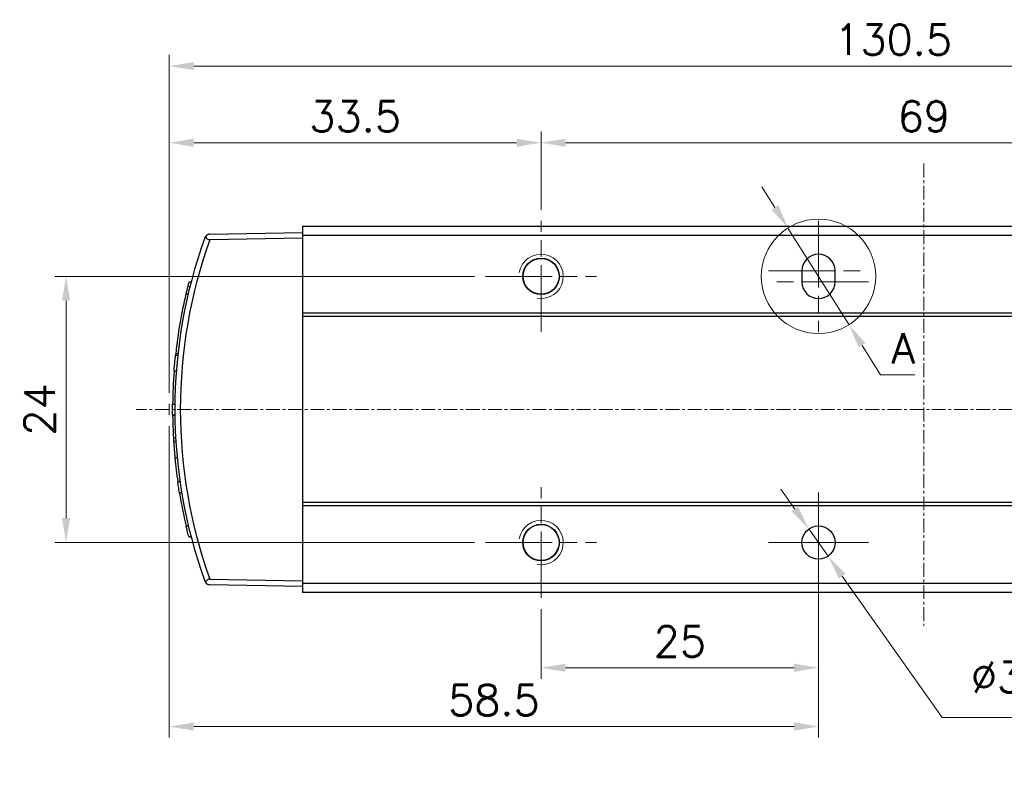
# Model space of a CAD drawing. Header units: inches. Extents: x 0 to 5766, y -2164 to 1330.
# Tile 116 of 210: x 3758 to 3847, y 403 to 471. Entities that reach past the tile are written whole.
import ezdxf

# ---------------------------------------------------------------- set-up
doc = ezdxf.new("R2010")
doc.units = ezdxf.units.IN
doc.header["$MEASUREMENT"] = 0
for name, pattern in [('AM_ISO08W050x2', [9, 6, -0.75, 1.5, -0.75]), ('CENTER', [2, 1.25, -0.25, 0.25, -0.25]), ('SLD-實線', [0])]:
    doc.linetypes.add(name, pattern=pattern)
for name, color, linetype, lineweight in [('AM_0', 7, 'Continuous', 30), ('AM_4', 3, 'Continuous', 15), ('AM_5', 3, 'Continuous', 15), ('AM_7', 4, 'CENTER', 15), ('AM_8', 1, 'Continuous', 15)]:
    doc.layers.add(name, color=color, linetype=linetype, lineweight=lineweight)
doc.styles.add('尺寸標註', font='romans.shx', dxfattribs={"bigfont": 'CHINESET.SHX'})
doc.dimstyles.new('複本(2) CNS2-1$0', dxfattribs={"dimtxt": 2.75, "dimasz": 2.2, "dimexe": 1, "dimexo": 1, "dimgap": 1, "dimtad": 1, "dimtoh": 1, "dimdsep": 46, "dimtxsty": '尺寸標註', "dimcen": 0, "dimclrd": 2, "dimclre": 2, "dimclrt": 3, "dimadec": 0, "dimazin": 2, "dimtp": 0.1, "dimtm": 0.1, "dimtfac": 0.71, "dimtmove": 0, "dimatfit": 0, "dimfxl": 0, "dimlwd": 13, "dimlwe": 13, "dimarcsym": 0})
doc.dimstyles.new('複本(2) CNS2-1$3', dxfattribs={"dimtxt": 2.75, "dimasz": 2.2, "dimexe": 1, "dimexo": 1, "dimgap": 1, "dimtad": 1, "dimtoh": 1, "dimdsep": 46, "dimtxsty": '尺寸標註', "dimcen": 0, "dimclrd": 2, "dimclre": 2, "dimclrt": 3, "dimadec": 0, "dimazin": 2, "dimtp": 0.1, "dimtm": 0.1, "dimtfac": 0.71, "dimtmove": 0, "dimatfit": 0, "dimfxl": 0, "dimlwd": 13, "dimlwe": 13, "dimarcsym": 0})

# ---------------------------------------------------------------- blocks, each defined once
blk = doc.blocks.new('*U18')
at = {"layer": 'AM_0'}
blk.add_circle((1810.948, 3644.266), 1.621, dxfattribs=at)
at = {"layer": 'AM_4'}
blk.add_arc((1810.948, 3644.266), 2, 260, 170, dxfattribs=at)
at = {"layer": 'AM_7', "linetype": 'AM_ISO08W050x2'}
for p, q in [((1810.948, 3639.266), (1810.948, 3649.266)), ((1805.948, 3644.266), (1815.948, 3644.266))]:
    blk.add_line(p, q, dxfattribs=at)
blk = doc.blocks.new('*U19')
at = {"layer": 'AM_0'}
blk.add_circle((1810.948, 3620.266), 1.621, dxfattribs=at)
at = {"layer": 'AM_4'}
blk.add_arc((1810.948, 3620.266), 2, 260, 170, dxfattribs=at)
at = {"layer": 'AM_7', "linetype": 'AM_ISO08W050x2'}
for p, q in [((1810.948, 3615.266), (1810.948, 3625.266)), ((1805.948, 3620.266), (1815.948, 3620.266))]:
    blk.add_line(p, q, dxfattribs=at)
blk = doc.blocks.new('*D352')
at = {"layer": 'AM_5', "color": 2, "lineweight": 13}
for p, q in [((3771.282, 436.899), (3771.282, 460.446)), ((3804.782, 453.399), (3804.782, 460.446)), ((3802.582, 459.446), (3773.482, 459.446))]:
    blk.add_line(p, q, dxfattribs=at)
at = {"layer": 'AM_5', "color": 2}
for points in [[(3773.482, 459.812), (3773.482, 459.079), (3771.282, 459.446)], [(3802.582, 459.812), (3802.582, 459.079), (3804.782, 459.446)]]:
    blk.add_solid(points, dxfattribs=at)
at = {"layer": 'Defpoints', "color": 0}
for p in [(3771.282, 459.446), (3804.782, 452.399), (3771.282, 435.899)]:
    blk.add_point(p, dxfattribs=at)
at = {"layer": 'AM_5', "color": 3, "insert": (3788.032, 461.821), "char_height": 2.75, "attachment_point": 5, "style": '尺寸標註'}
blk.add_mtext('33.5', dxfattribs=at)
blk = doc.blocks.new('*D310')
at = {"layer": 'AM_5', "color": 2, "lineweight": 13}
for p, q in [((3798.782, 447.399), (3760.981, 447.399)), ((3761.981, 445.199), (3761.981, 425.599)), ((3798.782, 423.399), (3760.981, 423.399))]:
    blk.add_line(p, q, dxfattribs=at)
at = {"layer": 'AM_5', "color": 2}
for points in [[(3761.614, 445.199), (3762.347, 445.199), (3761.981, 447.399)], [(3761.614, 425.599), (3762.347, 425.599), (3761.981, 423.399)]]:
    blk.add_solid(points, dxfattribs=at)
at = {"layer": 'Defpoints', "color": 0}
for p in [(3799.782, 447.399), (3761.981, 423.399), (3799.782, 423.399)]:
    blk.add_point(p, dxfattribs=at)
at = {"layer": 'AM_5', "color": 3, "insert": (3759.606, 435.399), "char_height": 2.75, "attachment_point": 5, "rotation": 90, "style": '尺寸標註'}
blk.add_mtext('24', dxfattribs=at)
blk = doc.blocks.new('*D311')
at = {"layer": 'AM_5', "color": 2, "lineweight": 13}
for p, q in [((3804.782, 453.399), (3804.782, 460.446)), ((3873.782, 453.399), (3873.782, 460.446)), ((3871.582, 459.446), (3806.982, 459.446))]:
    blk.add_line(p, q, dxfattribs=at)
at = {"layer": 'AM_5', "color": 2}
for points in [[(3806.982, 459.812), (3806.982, 459.079), (3804.782, 459.446)], [(3871.582, 459.812), (3871.582, 459.079), (3873.782, 459.446)]]:
    blk.add_solid(points, dxfattribs=at)
at = {"layer": 'Defpoints', "color": 0}
for p in [(3804.782, 459.446), (3804.782, 452.399), (3873.782, 452.399)]:
    blk.add_point(p, dxfattribs=at)
at = {"layer": 'AM_5', "color": 3, "insert": (3839.282, 461.821), "char_height": 2.75, "attachment_point": 5, "style": '尺寸標註'}
blk.add_mtext('69', dxfattribs=at)
blk = doc.blocks.new('*D353')
at = {"layer": 'AM_5', "color": 2, "lineweight": 13}
for p, q in [((3771.282, 433.899), (3771.282, 405.811)), ((3829.782, 422.399), (3829.782, 405.811)), ((3773.482, 406.811), (3827.582, 406.811))]:
    blk.add_line(p, q, dxfattribs=at)
at = {"layer": 'AM_5', "color": 2}
for points in [[(3773.482, 407.178), (3773.482, 406.444), (3771.282, 406.811)], [(3827.582, 407.178), (3827.582, 406.444), (3829.782, 406.811)]]:
    blk.add_solid(points, dxfattribs=at)
at = {"layer": 'Defpoints', "color": 0}
for p in [(3771.282, 434.899), (3829.782, 423.399), (3829.782, 406.811)]:
    blk.add_point(p, dxfattribs=at)
at = {"layer": 'AM_5', "color": 3, "insert": (3800.532, 409.186), "char_height": 2.75, "attachment_point": 5, "style": '尺寸標註'}
blk.add_mtext('58.5', dxfattribs=at)
blk = doc.blocks.new('*D313')
at = {"layer": 'AM_5', "color": 2, "lineweight": 13}
for p, q in [((3829.782, 417.899), (3829.782, 411.109)), ((3804.782, 417.399), (3804.782, 411.109)), ((3827.582, 412.109), (3806.982, 412.109))]:
    blk.add_line(p, q, dxfattribs=at)
at = {"layer": 'AM_5', "color": 2}
for points in [[(3806.982, 412.476), (3806.982, 411.742), (3804.782, 412.109)], [(3827.582, 412.476), (3827.582, 411.742), (3829.782, 412.109)]]:
    blk.add_solid(points, dxfattribs=at)
at = {"layer": 'Defpoints', "color": 0}
for p in [(3829.782, 418.899), (3804.782, 418.399), (3804.782, 412.109)]:
    blk.add_point(p, dxfattribs=at)
at = {"layer": 'AM_5', "color": 3, "insert": (3817.282, 414.484), "char_height": 2.75, "attachment_point": 5, "style": '尺寸標註'}
blk.add_mtext('25', dxfattribs=at)
blk = doc.blocks.new('*D314')
at = {"layer": 'AM_5', "color": 2, "lineweight": 13}
for p, q in [((3827.648, 426.421), (3826.378, 428.218)), ((3828.917, 424.624), (3830.648, 422.174)), ((3831.917, 420.377), (3840.927, 407.624)), ((3840.927, 407.624), (3870.318, 407.624))]:
    blk.add_line(p, q, dxfattribs=at)
at = {"layer": 'AM_5', "color": 2}
for points in [[(3827.947, 426.633), (3827.348, 426.21), (3828.917, 424.624)], [(3832.217, 420.589), (3831.618, 420.166), (3830.648, 422.174)]]:
    blk.add_solid(points, dxfattribs=at)
at = {"layer": 'Defpoints', "color": 0}
for p in [(3828.917, 424.624), (3830.648, 422.174)]:
    blk.add_point(p, dxfattribs=at)
at = {"layer": 'AM_5', "color": 3, "insert": (3856.122, 411.557), "char_height": 2.75, "attachment_point": 5, "style": '尺寸標註'}
blk.add_mtext('∅3{\\Famgdt;x}2{}{\\H0.7x;\\C3; H7 {\\H2x;\\W0.5;(}\\S+0.01^  0;{\\H2x;\\W0.5;)}}', dxfattribs=at)
blk = doc.blocks.new('*D354')
at = {"layer": 'AM_5', "color": 2, "lineweight": 13}
for p, q in [((3825.856, 453.619), (3824.681, 455.479)), ((3827.03, 451.759), (3832.535, 443.04)), ((3833.709, 441.18), (3835.379, 438.535)), ((3835.379, 438.535), (3838.475, 438.535))]:
    blk.add_line(p, q, dxfattribs=at)
at = {"layer": 'AM_5', "color": 2}
for points in [[(3826.166, 453.815), (3825.546, 453.423), (3827.03, 451.759)], [(3834.019, 441.375), (3833.399, 440.984), (3832.535, 443.04)]]:
    blk.add_solid(points, dxfattribs=at)
at = {"layer": 'Defpoints', "color": 0}
for p in [(3827.03, 451.759), (3832.535, 443.04)]:
    blk.add_point(p, dxfattribs=at)
at = {"layer": 'AM_5', "color": 3, "insert": (3837.427, 440.91), "char_height": 2.75, "attachment_point": 5, "style": '尺寸標註'}
blk.add_mtext('A', dxfattribs=at)
blk = doc.blocks.new('*D333')
at = {"layer": 'AM_5', "color": 2, "lineweight": 13}
for p, q in [((3771.282, 436.899), (3771.282, 467.361)), ((3901.732, 436.399), (3901.732, 467.361)), ((3773.482, 466.361), (3899.532, 466.361))]:
    blk.add_line(p, q, dxfattribs=at)
at = {"layer": 'AM_5', "color": 2}
for points in [[(3773.482, 466.728), (3773.482, 465.995), (3771.282, 466.361)], [(3899.532, 466.728), (3899.532, 465.995), (3901.732, 466.361)]]:
    blk.add_solid(points, dxfattribs=at)
at = {"layer": 'Defpoints', "color": 0}
for p in [(3901.732, 466.361), (3771.282, 435.899), (3901.732, 435.399)]:
    blk.add_point(p, dxfattribs=at)
at = {"layer": 'AM_5', "color": 3, "insert": (3836.507, 468.736), "char_height": 2.75, "attachment_point": 5, "style": '尺寸標註'}
blk.add_mtext('130.5', dxfattribs=at)

msp = doc.modelspace()

# ---------------------------------------------------------------- linework, layer by layer
at = {"color": 7, "linetype": 'SLD-實線', "lineweight": 25}
for p, q in [((3896.282, 451.899), (3783.282, 451.899)), ((3783.282, 451.899), (3783.282, 451.077)), ((3774.94, 451.204), (3783.282, 451.349)), ((3783.282, 450.849), (3774.94, 450.703)), ((3896.282, 451.077), (3783.282, 451.077)), ((3783.282, 451.077), (3783.282, 444.077)), ((3774.213, 450.114), (3774.213, 450.114)), ((3828.282, 447.899), (3828.282, 446.899)), ((3831.282, 446.899), (3831.282, 447.899)), ((3773.143, 446.473), (3772.936, 446.468)), ((3773.248, 446.886), (3773.04, 446.882)), ((3803.244, 446.805), (3803.243, 446.805)), ((3806.322, 446.805), (3806.321, 446.805)), ((3772.981, 445.803), (3772.775, 445.801)), ((3896.282, 444.077), (3783.282, 444.077)), ((3783.282, 444.077), (3783.282, 443.777)), ((3896.282, 443.777), (3783.282, 443.777)), ((3783.282, 443.777), (3783.282, 427.021)), ((3772.023, 441.745), (3772.021, 441.745)), ((3772.043, 440.277), (3771.842, 440.274)), ((3772.058, 440.416), (3771.858, 440.421)), ((3771.912, 438.84), (3771.711, 438.84)), ((3771.785, 435.85), (3771.585, 435.85)), ((3771.582, 434.916), (3771.785, 434.913)), ((3771.786, 434.85), (3771.586, 434.845)), ((3771.855, 432.818), (3771.655, 432.821)), ((3771.873, 432.523), (3771.672, 432.525)), ((3771.993, 431.012), (3771.793, 431.01)), ((3772.25, 428.875), (3772.047, 428.883)), ((3772.405, 427.875), (3772.203, 427.875)), ((3896.282, 427.021), (3783.282, 427.021)), ((3783.282, 427.021), (3783.282, 426.721)), ((3772.751, 426.034), (3772.751, 426.034)), ((3896.282, 426.721), (3783.282, 426.721)), ((3783.282, 426.721), (3783.282, 419.721)), ((3773.007, 424.884), (3772.802, 424.884)), ((3773.035, 423.926), (3773.246, 423.922)), ((3773.248, 423.913), (3773.04, 423.916)), ((3803.243, 423.994), (3803.244, 423.994)), ((3806.321, 423.994), (3806.322, 423.994)), ((3774.94, 420.095), (3783.282, 419.949)), ((3896.282, 419.721), (3783.282, 419.721)), ((3783.282, 419.721), (3783.282, 418.899)), ((3783.282, 419.449), (3774.94, 419.595)), ((3896.282, 418.899), (3783.282, 418.899))]:
    msp.add_line(p, q, dxfattribs=at)
for centre, radius in [((3804.782, 447.399), 1.65), ((3804.782, 423.399), 1.65), ((3829.782, 423.399), 1.5)]:
    msp.add_circle(centre, radius, dxfattribs=at)
for centre, radius, start, end in [((3817.532, 435.399), 45.75, 160.23152, 199.76848), ((3774.949, 450.704), 0.5, 91, 140.52808), ((3817.524, 435.399), 45.25, 160.23193, 199.76827), ((3829.782, 447.899), 1.5, 0, 180), ((3817.532, 435.399), 45.95, 166.06084, 166.91709), ((3817.532, 435.399), 45.95, 165.52823, 166.12273), ((3829.782, 446.899), 1.5, 180, 0), ((3817.532, 435.399), 45.95, 166.91709, 173.72549), ((3817.532, 435.399), 45.95, 173.72549, 173.91054), ((3817.532, 435.399), 45.95, 175.70598, 179.43772), ((3817.532, 435.399), 45.95, 176.69774, 177.05431), ((3817.532, 435.399), 45.95, 180.60239, 180.69067), ((3817.532, 435.399), 45.95, 180.69067, 183.21659), ((3817.532, 435.399), 45.95, 183.21659, 183.58598), ((3817.532, 435.399), 45.95, 183.58598, 185.48083), ((3817.532, 435.399), 45.95, 185.48083, 188.1528), ((3817.532, 435.399), 45.95, 189.42457, 193.22832), ((3774.949, 420.095), 0.5, 219.46884, 269)]:
    msp.add_arc(centre, radius, start, end, dxfattribs=at)
for points, knots in [([(3774.479, 450.873), (3774.479, 450.874), (3774.498, 450.927), (3774.531, 450.975), (3774.563, 451.022)], [0, 0, 0, 0, 0.018712, 1, 1, 1, 1]), ([(3774.563, 451.022), (3774.563, 451.021), (3774.564, 450.977), (3774.579, 450.898), (3774.645, 450.802), (3774.736, 450.739), (3774.838, 450.707), (3774.909, 450.704), (3774.94, 450.703)], [0, 0, 0, 0, 0.00283, 0.284431, 0.502773, 0.68077, 0.859284, 1, 1, 1, 1]), ([(3771.711, 438.84), (3771.727, 439.031), (3771.757, 439.415), (3771.802, 439.896), (3771.83, 440.161), (3771.84, 440.253), (3771.842, 440.274)], [0, 0, 0, 0, 0.3015107, 0.6050395, 0.9083093, 1, 1, 1, 1]), ([(3771.585, 434.927), (3771.585, 434.925), (3771.585, 434.915), (3771.584, 435.007), (3771.583, 435.2), (3771.582, 435.478), (3771.583, 435.709), (3771.585, 435.834), (3771.585, 435.85)], [0, 0, 0, 0, 0.083433, 0.304478, 0.525537, 0.746634, 0.96775, 1, 1, 1, 1]), ([(3772.203, 427.875), (3772.171, 428.07), (3772.11, 428.447), (3772.068, 428.741), (3772.047, 428.883)], [0, 0, 0, 0, 0.515724, 1, 1, 1, 1]), ([(3773.035, 423.936), (3773.036, 423.934), (3773.038, 423.924), (3773.016, 424.013), (3772.968, 424.199), (3772.901, 424.471), (3772.842, 424.715), (3772.808, 424.856), (3772.802, 424.884)], [0, 0, 0, 0, 0.078467, 0.289274, 0.501376, 0.718823, 0.942716, 1, 1, 1, 1]), ([(3774.479, 419.926), (3774.479, 419.925), (3774.498, 419.871), (3774.531, 419.824), (3774.563, 419.777)], [0, 0, 0, 0, 0.0187153, 1, 1, 1, 1]), ([(3774.94, 420.095), (3774.901, 420.093), (3774.823, 420.09), (3774.719, 420.05), (3774.633, 419.984), (3774.575, 419.89), (3774.567, 419.815), (3774.563, 419.777)], [0, 0, 0, 0, 0.176742, 0.354113, 0.522804, 0.754463, 1, 1, 1, 1])]:
    msp.add_open_spline(points, degree=3, knots=knots, dxfattribs=at)
at = {"layer": 'AM_7'}
for p, q in [((3839.282, 457.565), (3839.282, 415.899)), ((3935.252, 435.399), (3768.282, 435.399))]:
    msp.add_line(p, q, dxfattribs=at)
at = {"layer": 'AM_7', "linetype": 'AM_ISO08W050x2'}
for p, q in [((3829.782, 452.399), (3829.782, 442.399)), ((3825.282, 447.899), (3834.282, 447.899)), ((3834.282, 446.899), (3825.282, 446.899)), ((3829.782, 423.399), (3829.782, 427.899)), ((3829.782, 423.399), (3825.282, 423.399)), ((3829.782, 423.399), (3834.282, 423.399)), ((3829.782, 423.399), (3829.782, 418.899))]:
    msp.add_line(p, q, dxfattribs=at)
at = {"layer": 'AM_8'}
msp.add_line((3771.282, 435.899), (3771.282, 434.899), dxfattribs=at)
msp.add_circle((3829.782, 447.399), 5.156, dxfattribs=at)

# ---------------------------------------------------------------- block references
at = {"layer": 'AM_0'}
for name in ['*U18', '*U19']:
    msp.add_blockref(name, (1993.834, -3196.866), dxfattribs=at)

# ---------------------------------------------------------------- dimensions: what is measured, and where the dimension line sits
at = {"layer": 'AM_5'}
for base, p1, p2, override, picture, middle in [((3901.732479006, 466.361347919), (3771.282479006, 435.899300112), (3901.732479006, 435.399300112), {"dimdec": 1, "dimtix": 1}, '*D333', (3836.507479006, 468.736347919)), ((3771.282, 459.446), (3804.782, 452.399), (3771.282, 435.899), {"dimdec": 1, "dimtix": 1}, '*D352', (3788.032, 461.821)), ((3804.782, 459.446), (3873.782, 452.399), (3804.782, 452.399), {"dimdec": 1, "dimtix": 1}, '*D311', (3839.282, 461.821)), ((3829.782, 406.811), (3771.282, 434.899), (3829.782, 423.399), {"dimdec": 1, "dimtix": 1}, '*D353', (3800.532, 409.186)), ((3804.782, 412.109), (3829.782, 418.899), (3804.782, 418.399), {"dimdec": 1}, '*D313', (3817.282, 414.484))]:
    dim = msp.add_linear_dim(base=base, p1=p1, p2=p2, dimstyle='複本(2) CNS2-1$0', override=override, dxfattribs=at)
    dim.commit()
    dim.dimension.update_dxf_attribs({"geometry": picture, "text_midpoint": middle})
for p1, p2, text, override, picture, middle in [((3827.03, 451.759), (3832.535, 443.04), 'A', {"dimtdec": 3}, '*D354', (3837.427, 438.535)), ((3828.917, 424.624), (3830.648, 422.174), '<>{\\Famgdt;x}2{}{\\H0.7x;\\C3; H7 {\\H2x;\\W0.5;(}\\S+0.01^  0;{\\H2x;\\W0.5;)}}', {"dimdec": 1, "dimtp": 0.1, "dimtm": 0.1, "dimtdec": 2, "dimtzin": 8}, '*D314', (3856.122, 407.624))]:
    dim = msp.add_diameter_dim_2p(p1=p1, p2=p2, text=text, dimstyle='複本(2) CNS2-1$3', override=override, dxfattribs=at)
    dim.commit()
    dim.dimension.update_dxf_attribs({"geometry": picture, "text_midpoint": middle, "dimtype": 163})
dim = msp.add_linear_dim(base=(3761.981, 423.399), p1=(3799.782, 447.399), p2=(3799.782, 423.399), angle=90, dimstyle='複本(2) CNS2-1$0', override={"dimdec": 1}, dxfattribs=at)
dim.commit()
dim.dimension.update_dxf_attribs({"geometry": '*D310', "text_midpoint": (3759.606, 435.399)})

doc.saveas('drawing.dxf')
